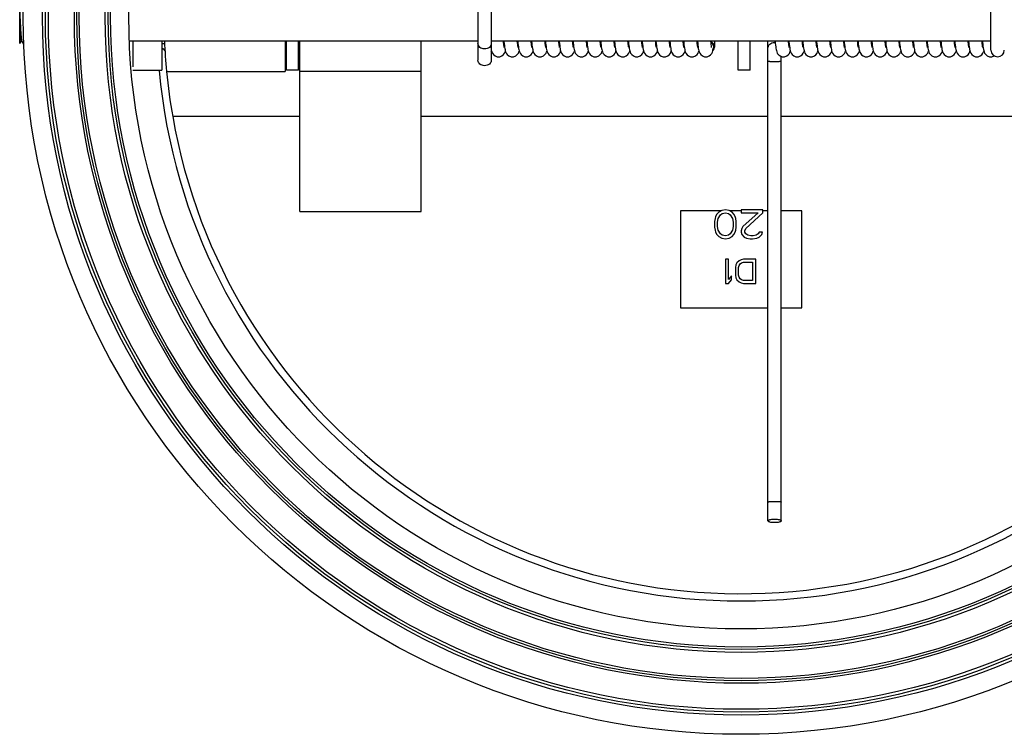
# Model space of a CAD drawing. Header units: millimetres. Extents: x -1098 to 1507, y -888 to 1291.
# Tile 3 of 6: x -190 to 216, y 699 to 994. Entities that reach past the tile are written whole.
import ezdxf

# ---------------------------------------------------------------- set-up
doc = ezdxf.new("R2010")
doc.units = ezdxf.units.MM
doc.header["$LTSCALE"] = 30.734
doc.layers.get('0').update_dxf_attribs({"linetype": 'CONTINUOUS'})
doc.layers.add('02___PRT_ALL_AXES', color=7, linetype='CONTINUOUS')

msp = doc.modelspace()

# ---------------------------------------------------------------- linework, layer by layer
at = {"color": 7, "linetype": 'Continuous'}
for p, q in [((210.19, 981.62), (210.19, 1013.3)), ((-1.36, 1009.08), (-1.36, 977.4)), ((4.14, 1009.08), (4.14, 977.4)), ((-190.34, 984.35), (-190.34, 1006.35)), ((-190.34, 984.35), (-190.31, 984.36)), ((-190.34, 984.35), (-190.34, 984.35)), ((-190.34, 984.35), (-190.34, 984.35)), ((-190.31, 984.36), (-189.65, 985.51)), ((-189.65, 985.5), (-189.65, 985.51)), ((-189.55, 985.52), (-189.52, 985.5)), ((-189.53, 985.51), (-189.53, 985.5)), ((-189.53, 985.51), (-188.72, 984.12)), ((-131.72, 984.35), (-130.58, 984.35)), ((66.58, 983.18), (66.68, 982.5)), ((72.25, 983.4), (72.3, 982.99)), ((77.84, 984.35), (77.93, 983.58)), ((77.93, 983.58), (78.02, 982.9)), ((96.14, 985.35), (96.14, 982.88)), ((118.19, 787.41), (118.19, 985.35)), ((127.08, 983.2), (127.18, 982.5)), ((138.41, 982.74), (138.41, 982.73)), ((166.99, 983.14), (167.08, 982.47)), ((206.88, 983.18), (206.98, 982.5)), ((-131.72, 982.57), (-131.22, 982.1)), ((-131.22, 982.1), (-130.42, 981.34)), ((4.14, 981.63), (4.2, 981.36)), ((123.69, 787.41), (123.69, 979.03)), ((98.94, 915.35), (82.16, 915.35)), ((82.16, 915.35), (82.16, 875.35)), ((97.16, 913.95), (96.66, 912.93)), ((97.91, 914.72), (97.16, 913.95)), ((97.66, 912.16), (98.66, 913.7)), ((99.16, 915.48), (97.91, 914.72)), ((98.66, 913.7), (99.41, 914.21)), ((100.66, 915.74), (99.16, 915.48)), ((99.41, 914.21), (100.66, 914.46)), ((102.16, 915.48), (100.66, 915.74)), ((100.66, 914.46), (101.91, 914.21)), ((101.91, 914.21), (102.66, 913.7)), ((103.41, 914.72), (102.16, 915.48)), ((107.16, 915.35), (102.38, 915.35)), ((102.66, 913.7), (103.66, 912.16)), ((104.16, 913.95), (103.41, 914.72)), ((104.66, 912.93), (104.16, 913.95)), ((116.16, 915.74), (107.16, 915.74)), ((107.16, 915.74), (107.16, 914.46)), ((107.16, 914.46), (114.16, 914.46)), ((114.16, 914.46), (107.91, 908.84)), ((109.16, 908.08), (116.16, 914.46)), ((116.16, 914.46), (116.16, 915.74)), ((118.19, 915.35), (116.16, 915.35)), ((132.16, 915.35), (123.69, 915.35)), ((132.16, 875.35), (132.16, 915.35)), ((96.41, 912.16), (96.16, 910.89)), ((96.16, 910.89), (96.16, 908.59)), ((96.66, 912.93), (96.41, 912.16)), ((97.41, 910.63), (97.66, 912.16)), ((97.41, 908.84), (97.41, 910.63)), ((103.66, 912.16), (103.91, 910.63)), ((103.91, 910.63), (103.91, 908.84)), ((104.91, 912.16), (104.66, 912.93)), ((105.16, 910.89), (104.91, 912.16)), ((105.16, 908.59), (105.16, 910.89)), ((96.16, 908.59), (96.41, 907.31)), ((96.41, 907.31), (96.66, 906.55)), ((96.66, 906.55), (97.16, 905.53)), ((97.16, 905.53), (97.91, 904.76)), ((97.66, 907.31), (97.41, 908.84)), ((98.66, 905.78), (97.66, 907.31)), ((99.41, 905.27), (98.66, 905.78)), ((102.66, 905.78), (101.91, 905.27)), ((103.66, 907.31), (102.66, 905.78)), ((103.41, 904.76), (104.16, 905.53)), ((103.91, 908.84), (103.66, 907.31)), ((104.16, 905.53), (104.66, 906.55)), ((104.66, 906.55), (104.91, 907.31)), ((104.91, 907.31), (105.16, 908.59)), ((107.41, 908.08), (107.16, 907.06)), ((107.16, 907.06), (107.16, 906.55)), ((107.16, 906.55), (107.41, 905.53)), ((107.91, 908.84), (107.41, 908.08)), ((107.41, 905.53), (108.41, 904.5)), ((108.66, 907.06), (109.16, 908.08)), ((108.66, 906.55), (108.66, 907.06)), ((109.16, 905.78), (108.66, 906.55)), ((109.91, 905.27), (109.16, 905.78)), ((114.16, 905.78), (113.41, 905.27)), ((114.66, 906.55), (114.16, 905.78)), ((115.91, 906.55), (114.66, 906.55)), ((114.66, 904.5), (115.66, 905.53)), ((115.66, 905.53), (115.91, 906.55)), ((97.91, 904.76), (99.16, 903.99)), ((99.16, 903.99), (100.66, 903.74)), ((100.66, 905.01), (99.41, 905.27)), ((101.91, 905.27), (100.66, 905.01)), ((100.66, 903.74), (102.16, 903.99)), ((102.16, 903.99), (103.41, 904.76)), ((108.41, 904.5), (109.41, 903.99)), ((109.41, 903.99), (110.91, 903.74)), ((111.16, 905.01), (109.91, 905.27)), ((110.91, 903.74), (111.91, 903.74)), ((112.16, 905.01), (111.16, 905.01)), ((111.91, 903.74), (113.66, 903.99)), ((113.41, 905.27), (112.16, 905.01)), ((113.66, 903.99), (114.66, 904.5)), ((101.91, 895.35), (100.66, 895.35)), ((100.66, 895.35), (100.66, 885.35)), ((101.91, 887.05), (101.91, 895.35)), ((105.45, 893.86), (105.04, 893.01)), ((106.29, 894.71), (105.45, 893.86)), ((107.12, 895.14), (106.29, 894.71)), ((106.29, 892.8), (106.7, 893.43)), ((106.7, 893.43), (107.33, 893.86)), ((108.16, 895.35), (107.12, 895.14)), ((107.33, 893.86), (108.16, 894.07)), ((113.16, 895.35), (108.16, 895.35)), ((108.16, 894.07), (111.91, 894.07)), ((111.91, 894.07), (111.91, 886.62)), ((113.16, 885.35), (113.16, 895.35)), ((105.04, 893.01), (104.83, 891.94)), ((104.83, 891.94), (104.83, 888.75)), ((106.08, 891.94), (106.29, 892.8)), ((106.08, 888.75), (106.08, 891.94)), ((100.66, 885.35), (101.91, 885.35)), ((103.16, 888.54), (101.91, 887.05)), ((101.91, 885.35), (103.16, 886.84)), ((103.16, 886.84), (103.16, 888.54)), ((104.83, 888.75), (105.04, 887.69)), ((105.04, 887.69), (105.45, 886.84)), ((105.45, 886.84), (106.29, 885.99)), ((106.29, 887.9), (106.08, 888.75)), ((106.7, 887.26), (106.29, 887.9)), ((106.29, 885.99), (107.12, 885.56)), ((107.33, 886.84), (106.7, 887.26)), ((107.12, 885.56), (108.16, 885.35)), ((108.16, 886.62), (107.33, 886.84)), ((111.91, 886.62), (108.16, 886.62)), ((108.16, 885.35), (113.16, 885.35)), ((82.16, 875.35), (118.19, 875.35)), ((123.69, 875.35), (132.16, 875.35))]:
    msp.add_line(p, q, dxfattribs=at)
for points in [[(-189.65, 985.51), (-189.58, 985.53), (-189.55, 985.52)], [(9.51, 982.73), (9.51, 982.72), (9.5, 982.76), (9.47, 982.93), (9.42, 983.22), (9.36, 983.6), (9.3, 984.08), (9.23, 984.66), (9.16, 985.33), (9.16, 985.35)], [(9.35, 985.35), (9.36, 985.15), (9.45, 984.3), (9.53, 983.54), (9.62, 982.88)], [(9.62, 982.88), (9.71, 982.3), (9.8, 981.8), (9.9, 981.35), (10.04, 980.89), (10.28, 980.36), (10.72, 979.75), (11.4, 979.22), (12.27, 978.9), (12.79, 978.85)], [(15.21, 982.73), (15.21, 982.72), (15.2, 982.78), (15.15, 983.03), (15.09, 983.41), (15.02, 983.92), (14.94, 984.54), (14.87, 985.27), (14.86, 985.35)], [(15.05, 985.35), (15.05, 985.31), (15.14, 984.41), (15.23, 983.61), (15.31, 982.92)], [(15.31, 982.92), (15.4, 982.33), (15.5, 981.81), (15.6, 981.35), (15.74, 980.9), (15.98, 980.36), (16.42, 979.76), (17.1, 979.22), (17.97, 978.9), (18.49, 978.85)], [(20.91, 982.72), (20.91, 982.72), (20.9, 982.77), (20.86, 982.96), (20.81, 983.27), (20.75, 983.67), (20.69, 984.16), (20.62, 984.75), (20.56, 985.35)], [(20.75, 985.35), (20.83, 984.47), (20.92, 983.65), (21.01, 982.94)], [(21.01, 982.94), (21.1, 982.33), (21.2, 981.81), (21.3, 981.35), (21.45, 980.89), (21.69, 980.36), (22.12, 979.75), (22.8, 979.22), (23.67, 978.9), (24.19, 978.85)], [(26.61, 982.72), (26.61, 982.72), (26.6, 982.78), (26.56, 982.97), (26.51, 983.27), (26.45, 983.67), (26.39, 984.15), (26.32, 984.71), (26.26, 985.35)], [(26.45, 985.35), (26.51, 984.64), (26.61, 983.79), (26.7, 983.06)], [(26.7, 983.06), (26.79, 982.42), (26.88, 981.87), (27, 981.38), (27.14, 980.9), (27.39, 980.35), (27.83, 979.75), (28.5, 979.22), (29.36, 978.9), (29.89, 978.85)], [(32.31, 982.72), (32.31, 982.72), (32.3, 982.77), (32.26, 982.96), (32.21, 983.26), (32.15, 983.65), (32.09, 984.13), (32.03, 984.7), (31.96, 985.34), (31.96, 985.35)], [(32.15, 985.35), (32.17, 985.1), (32.26, 984.24), (32.34, 983.48), (32.43, 982.83)], [(32.43, 982.83), (32.51, 982.26), (32.6, 981.77), (32.71, 981.33), (32.85, 980.88), (33.09, 980.35), (33.53, 979.75), (34.21, 979.21), (35.07, 978.9), (35.59, 978.85)], [(38.01, 982.72), (38.01, 982.72), (38, 982.77), (37.96, 982.95), (37.91, 983.25), (37.85, 983.64), (37.79, 984.12), (37.73, 984.68), (37.66, 985.32), (37.66, 985.35)], [(37.85, 985.35), (37.92, 984.6), (38.01, 983.76), (38.1, 983.04)], [(38.1, 983.04), (38.19, 982.42), (38.28, 981.87), (38.39, 981.39), (38.54, 980.91), (38.78, 980.37), (39.21, 979.76), (39.89, 979.23), (40.75, 978.9), (41.29, 978.85)], [(43.71, 982.72), (43.71, 982.72), (43.7, 982.78), (43.66, 982.98), (43.6, 983.29), (43.54, 983.71), (43.48, 984.23), (43.41, 984.83), (43.36, 985.35)], [(43.55, 985.35), (43.55, 985.33), (43.64, 984.43), (43.72, 983.64), (43.81, 982.95)], [(43.81, 982.95), (43.9, 982.35), (43.99, 981.84), (44.1, 981.38), (44.24, 980.92), (44.47, 980.38), (44.9, 979.77), (45.59, 979.23), (46.46, 978.9), (46.99, 978.85)], [(49.41, 982.72), (49.41, 982.72), (49.4, 982.78), (49.36, 982.99), (49.3, 983.33), (49.23, 983.79), (49.16, 984.36), (49.09, 985.03), (49.06, 985.35)], [(49.25, 985.35), (49.33, 984.45), (49.42, 983.63), (49.51, 982.93)], [(49.51, 982.93), (49.6, 982.33), (49.7, 981.81), (49.81, 981.34), (49.95, 980.88), (50.19, 980.34), (50.63, 979.74), (51.31, 979.21), (52.17, 978.9), (52.69, 978.85)], [(55.11, 982.72), (55.11, 982.72), (55.1, 982.77), (55.06, 982.95), (55.01, 983.24), (54.96, 983.62), (54.9, 984.09), (54.83, 984.63), (54.77, 985.26), (54.76, 985.35)], [(54.95, 985.35), (54.96, 985.15), (55.05, 984.26), (55.14, 983.49), (55.23, 982.83)], [(55.23, 982.83), (55.32, 982.25), (55.41, 981.75), (55.52, 981.3), (55.66, 980.84), (55.91, 980.31), (56.36, 979.71), (57.03, 979.2), (57.88, 978.9), (58.39, 978.85)], [(60.81, 982.73), (60.81, 982.72), (60.8, 982.76), (60.77, 982.92), (60.72, 983.2), (60.66, 983.57), (60.6, 984.05), (60.54, 984.61), (60.47, 985.27), (60.46, 985.35)], [(60.65, 985.35), (60.67, 985.07), (60.76, 984.23), (60.84, 983.48), (60.93, 982.83)], [(60.93, 982.83), (61.01, 982.26), (61.11, 981.77), (61.21, 981.33), (61.35, 980.87), (61.59, 980.34), (62.03, 979.74), (62.71, 979.21), (63.58, 978.9), (64.09, 978.85)], [(66.51, 982.74), (66.51, 982.72), (66.5, 982.76), (66.46, 982.98), (66.4, 983.34), (66.33, 983.81), (66.26, 984.39), (66.18, 985.08), (66.16, 985.35)], [(66.35, 985.35), (66.39, 984.88), (66.49, 983.97), (66.58, 983.18)], [(72.05, 983.66), (71.99, 984.14), (71.93, 984.7), (71.86, 985.34), (71.86, 985.35)], [(72.05, 985.35), (72.15, 984.3), (72.25, 983.4)], [(72.16, 982.97), (72.11, 983.26), (72.05, 983.66)], [(72.21, 982.72), (72.21, 982.72), (72.2, 982.77), (72.16, 982.97)], [(72.3, 982.99), (72.39, 982.44), (72.47, 981.96), (72.56, 981.54), (72.66, 981.13), (72.82, 980.69), (73.1, 980.17), (73.55, 979.62), (74.22, 979.15), (75.04, 978.89), (75.49, 978.85)], [(77.72, 983.88), (77.63, 984.66), (77.56, 985.35)], [(77.91, 982.72), (77.91, 982.72), (77.89, 982.81), (77.86, 982.98), (77.81, 983.24), (77.76, 983.61), (77.72, 983.88)], [(77.75, 985.35), (77.76, 985.24), (77.84, 984.35)], [(78.02, 982.9), (78.11, 982.31), (78.2, 981.79), (78.31, 981.31), (78.47, 980.83), (78.72, 980.29), (79.17, 979.7), (79.83, 979.2), (80.67, 978.9), (81.19, 978.85)], [(83.61, 982.72), (83.61, 982.72), (83.6, 982.78), (83.56, 982.97), (83.51, 983.27), (83.45, 983.68), (83.38, 984.18), (83.32, 984.77), (83.26, 985.35)], [(83.45, 985.35), (83.49, 984.85), (83.59, 983.9), (83.69, 983.11)], [(83.69, 983.11), (83.79, 982.44), (83.88, 981.87), (84, 981.37), (84.15, 980.88), (84.41, 980.32), (84.85, 979.72), (85.49, 979.22), (86.32, 978.91), (86.89, 978.85)], [(89.31, 982.72), (89.31, 982.72), (89.3, 982.77), (89.26, 982.96), (89.21, 983.26), (89.15, 983.66), (89.09, 984.16), (89.02, 984.75), (88.96, 985.35)], [(89.15, 985.35), (89.15, 985.33), (89.24, 984.43), (89.32, 983.64), (89.41, 982.94)], [(89.41, 982.94), (89.5, 982.34), (89.6, 981.82), (89.7, 981.35), (89.85, 980.89), (90.09, 980.34), (90.54, 979.74), (91.22, 979.21), (92.08, 978.9), (92.59, 978.85)], [(95.01, 982.72), (95.01, 982.72), (94.99, 982.8), (94.95, 983.04), (94.88, 983.42), (94.82, 983.93), (94.74, 984.54), (94.67, 985.27), (94.66, 985.35)], [(121.15, 985.35), (121.15, 985.3), (121.24, 984.44), (121.32, 983.66), (121.41, 982.98), (121.49, 982.38), (121.59, 981.87), (121.69, 981.4), (121.83, 980.94), (122.08, 980.36)], [(127.01, 982.73), (127.01, 982.72), (127, 982.76), (126.97, 982.94), (126.91, 983.24), (126.85, 983.64), (126.79, 984.15), (126.72, 984.76), (126.66, 985.35)], [(126.85, 985.35), (126.88, 984.98), (126.98, 984.02), (127.08, 983.2)], [(132.71, 982.73), (132.71, 982.72), (132.7, 982.76), (132.67, 982.93), (132.62, 983.22), (132.56, 983.62), (132.49, 984.13), (132.42, 984.74), (132.36, 985.35)], [(132.55, 985.35), (132.61, 984.67), (132.7, 983.81), (132.79, 983.08)], [(132.79, 983.08), (132.88, 982.44), (132.98, 981.9), (133.09, 981.42), (133.23, 980.95), (133.46, 980.41), (133.88, 979.79), (134.56, 979.24), (135.43, 978.91), (135.99, 978.85)], [(138.41, 982.73), (138.37, 982.9), (138.32, 983.17), (138.27, 983.55), (138.2, 984.02), (138.14, 984.59), (138.07, 985.25), (138.06, 985.35)], [(138.25, 985.35), (138.28, 984.98), (138.36, 984.17), (138.45, 983.44), (138.53, 982.8)], [(138.53, 982.8), (138.62, 982.25), (138.71, 981.77), (138.81, 981.32), (138.95, 980.87), (139.19, 980.34), (139.63, 979.74), (140.31, 979.21), (141.16, 978.9), (141.69, 978.85)], [(144.11, 982.72), (144.11, 982.72), (144.1, 982.8), (144.05, 983.04), (143.99, 983.41), (143.92, 983.91), (143.85, 984.52), (143.77, 985.24), (143.76, 985.35)], [(143.95, 985.35), (144.01, 984.68), (144.1, 983.81), (144.2, 983.06)], [(144.2, 983.06), (144.29, 982.42), (144.38, 981.88), (144.49, 981.4), (144.63, 980.93), (144.86, 980.4), (145.29, 979.78), (145.97, 979.24), (146.83, 978.91), (147.39, 978.85)], [(149.81, 982.72), (149.81, 982.72), (149.8, 982.77), (149.76, 982.95), (149.71, 983.23), (149.66, 983.61), (149.6, 984.07), (149.54, 984.61), (149.47, 985.22), (149.46, 985.35)], [(149.65, 985.35), (149.71, 984.7), (149.8, 983.83), (149.89, 983.08)], [(149.89, 983.08), (149.98, 982.45), (150.08, 981.89), (150.19, 981.4), (150.34, 980.9), (150.59, 980.36), (151.02, 979.75), (151.69, 979.23), (152.53, 978.91), (153.09, 978.85)], [(155.51, 982.72), (155.51, 982.72), (155.5, 982.77), (155.46, 982.95), (155.41, 983.25), (155.35, 983.64), (155.29, 984.13), (155.23, 984.7), (155.16, 985.35)], [(155.35, 985.35), (155.4, 984.83), (155.48, 984.04), (155.56, 983.33)], [(155.56, 983.33), (155.64, 982.71), (155.73, 982.18), (155.82, 981.71), (155.92, 981.28), (156.07, 980.83), (156.32, 980.3), (156.76, 979.71), (157.44, 979.2), (158.28, 978.9), (158.79, 978.85)], [(161.19, 982.78), (161.21, 982.74), (161.21, 982.74), (161.17, 982.92), (161.11, 983.24), (161.05, 983.7), (160.97, 984.27), (160.9, 984.95), (160.86, 985.35)], [(161.05, 985.35), (161.06, 985.19), (161.15, 984.32), (161.23, 983.55), (161.32, 982.88)], [(161.32, 982.88), (161.41, 982.31), (161.5, 981.81), (161.6, 981.37), (161.74, 980.91), (161.97, 980.38), (162.4, 979.77), (163.08, 979.23), (163.95, 978.9), (164.49, 978.85)], [(166.91, 982.72), (166.91, 982.72), (166.9, 982.77), (166.86, 982.96), (166.81, 983.26), (166.75, 983.66), (166.69, 984.14), (166.62, 984.71), (166.56, 985.35)], [(166.75, 985.35), (166.79, 984.85), (166.89, 983.93), (166.99, 983.14)], [(172.61, 982.72), (172.61, 982.72), (172.6, 982.78), (172.56, 982.96), (172.51, 983.25), (172.46, 983.63), (172.4, 984.1), (172.33, 984.65), (172.27, 985.28), (172.26, 985.35)], [(172.45, 985.35), (172.52, 984.54), (172.61, 983.72), (172.7, 983.01)], [(172.7, 983.01), (172.79, 982.4), (172.88, 981.88), (172.99, 981.41), (173.12, 980.95), (173.35, 980.42), (173.78, 979.8), (174.46, 979.24), (175.33, 978.91), (175.89, 978.85)], [(178.31, 982.72), (178.31, 982.72), (178.3, 982.78), (178.26, 982.97), (178.21, 983.27), (178.15, 983.67), (178.09, 984.17), (178.02, 984.76), (177.96, 985.35)], [(178.15, 985.35), (178.23, 984.48), (178.32, 983.67), (178.41, 982.96)], [(178.41, 982.96), (178.5, 982.36), (178.59, 981.84), (178.7, 981.38)], [(184.01, 982.72), (184.01, 982.72), (184, 982.76), (183.97, 982.92), (183.92, 983.19), (183.87, 983.54), (183.81, 983.97), (183.75, 984.48), (183.69, 985.06), (183.66, 985.35)], [(183.85, 985.35), (183.92, 984.57), (184.01, 983.73), (184.1, 983.01)], [(184.1, 983.01), (184.19, 982.39), (184.29, 981.86), (184.39, 981.39), (184.53, 980.93), (184.76, 980.4), (185.19, 979.78), (185.87, 979.24), (186.74, 978.9), (187.29, 978.85)], [(189.71, 982.72), (189.71, 982.72), (189.7, 982.78), (189.66, 982.98), (189.61, 983.29), (189.55, 983.7), (189.48, 984.2), (189.42, 984.79), (189.36, 985.35)], [(189.55, 985.35), (189.61, 984.67), (189.7, 983.81), (189.8, 983.06)], [(189.8, 983.06), (189.89, 982.43), (189.98, 981.88), (190.09, 981.41), (190.23, 980.94), (190.46, 980.41), (190.89, 979.79), (191.56, 979.24), (192.43, 978.91), (192.99, 978.85)], [(195.41, 982.72), (195.41, 982.72), (195.4, 982.77), (195.36, 982.96), (195.31, 983.26), (195.25, 983.66), (195.19, 984.15), (195.12, 984.71), (195.06, 985.35)], [(195.25, 985.35), (195.32, 984.61), (195.41, 983.76), (195.5, 983.03)], [(195.5, 983.03), (195.59, 982.41), (195.69, 981.87), (195.79, 981.39), (195.94, 980.91), (196.19, 980.35), (196.63, 979.75), (197.27, 979.24), (198.09, 978.91), (198.69, 978.85)], [(201.11, 982.72), (201.11, 982.72), (201.1, 982.78), (201.06, 982.97), (201.01, 983.27), (200.95, 983.67), (200.89, 984.16), (200.82, 984.73), (200.76, 985.35)], [(200.95, 985.35), (200.95, 985.31), (201.03, 984.45), (201.12, 983.67), (201.21, 982.99)], [(201.21, 982.99), (201.29, 982.39), (201.38, 981.87), (201.49, 981.41), (201.62, 980.95), (201.85, 980.42), (202.28, 979.8), (202.96, 979.24), (203.83, 978.91), (204.39, 978.85)], [(206.81, 982.72), (206.81, 982.72), (206.8, 982.78), (206.76, 982.98), (206.7, 983.29), (206.64, 983.72), (206.58, 984.23), (206.51, 984.85), (206.46, 985.35)], [(206.65, 985.35), (206.69, 984.92), (206.78, 983.98), (206.88, 983.18)], [(4.14, 980.91), (4.14, 980.92), (4.24, 981.24)], [(4.2, 981.36), (4.35, 980.88), (4.59, 980.34), (5.03, 979.74), (5.71, 979.21), (6.56, 978.9), (7.09, 978.85)], [(7.09, 978.85), (7.64, 978.9), (8.5, 979.23), (9.18, 979.78), (9.61, 980.39), (9.84, 980.92), (9.94, 981.24)], [(12.79, 978.85), (13.33, 978.9), (14.19, 979.23), (14.87, 979.77), (15.3, 980.38), (15.54, 980.91), (15.64, 981.24)], [(18.49, 978.85), (19.04, 978.91), (19.89, 979.23), (20.56, 979.76), (21, 980.37), (21.24, 980.91), (21.34, 981.24)], [(24.19, 978.85), (24.76, 978.91), (25.61, 979.24), (26.27, 979.76), (26.7, 980.37), (26.95, 980.93), (27.04, 981.24)], [(29.89, 978.85), (30.44, 978.9), (31.28, 979.22), (31.95, 979.75), (32.39, 980.35), (32.63, 980.9), (32.74, 981.24)], [(35.59, 978.85), (36.13, 978.9), (36.98, 979.22), (37.65, 979.75), (38.09, 980.35), (38.33, 980.89), (38.44, 981.24)], [(41.29, 978.85), (41.84, 978.9), (42.71, 979.24), (43.39, 979.79), (43.81, 980.4), (44.05, 980.93), (44.14, 981.24)], [(46.99, 978.85), (47.55, 978.91), (48.42, 979.24), (49.1, 979.8), (49.52, 980.42), (49.75, 980.95), (49.84, 981.24)], [(52.69, 978.85), (53.26, 978.91), (54.12, 979.24), (54.78, 979.78), (55.21, 980.4), (55.45, 980.95), (55.54, 981.24)], [(58.39, 978.85), (58.93, 978.9), (59.8, 979.23), (60.48, 979.78), (60.91, 980.39), (61.14, 980.92), (61.24, 981.24)], [(64.09, 978.85), (64.63, 978.9), (65.49, 979.23), (66.17, 979.77), (66.61, 980.38), (66.84, 980.91), (66.94, 981.24)], [(66.68, 982.5), (66.78, 981.92), (66.89, 981.41), (67.04, 980.9), (67.29, 980.35), (67.73, 979.74), (68.39, 979.22), (69.24, 978.9), (69.79, 978.85)], [(69.79, 978.85), (70.35, 978.91), (71.21, 979.24), (71.88, 979.78), (72.31, 980.4), (72.55, 980.94), (72.64, 981.24)], [(75.49, 978.85), (76.03, 978.9), (76.89, 979.23), (77.57, 979.76), (78, 980.37), (78.24, 980.91), (78.34, 981.24)], [(81.19, 978.85), (81.74, 978.9), (82.6, 979.23), (83.28, 979.78), (83.71, 980.39), (83.94, 980.92), (84.04, 981.24)], [(86.89, 978.85), (87.45, 978.91), (88.31, 979.24), (88.98, 979.78), (89.41, 980.4), (89.65, 980.93), (89.74, 981.24)], [(92.59, 978.85), (93.09, 978.9), (93.92, 979.19), (94.59, 979.69), (95.04, 980.27), (95.3, 980.8), (95.45, 981.25)], [(95.45, 981.25), (95.55, 981.69), (95.64, 982.16), (95.71, 982.55)], [(123.56, 979.05), (124.03, 978.91), (124.59, 978.85)], [(124.59, 978.85), (125.1, 978.9), (125.94, 979.2), (126.6, 979.7), (127.05, 980.28), (127.3, 980.82), (127.44, 981.24)], [(127.18, 982.5), (127.28, 981.92), (127.39, 981.41), (127.54, 980.91), (127.79, 980.35), (128.22, 979.75), (128.87, 979.23), (129.71, 978.91), (130.29, 978.85)], [(130.29, 978.85), (130.83, 978.9), (131.67, 979.22), (132.33, 979.73), (132.77, 980.32), (133.03, 980.88), (133.14, 981.24)], [(135.99, 978.85), (136.52, 978.9), (137.35, 979.21), (138.01, 979.7), (138.45, 980.29), (138.71, 980.84), (138.84, 981.24)], [(141.69, 978.85), (142.21, 978.9), (143.07, 979.22), (143.75, 979.75), (144.19, 980.36), (144.43, 980.89), (144.54, 981.24)], [(147.39, 978.85), (147.9, 978.9), (148.76, 979.21), (149.44, 979.74), (149.88, 980.34), (150.12, 980.87), (150.24, 981.24)], [(153.09, 978.85), (153.61, 978.9), (154.46, 979.21), (155.14, 979.74), (155.58, 980.34), (155.83, 980.88), (155.94, 981.23)], [(158.79, 978.85), (159.32, 978.9), (160.19, 979.22), (160.87, 979.76), (161.3, 980.37), (161.54, 980.91), (161.64, 981.24)], [(164.49, 978.85), (165.01, 978.9), (165.88, 979.22), (166.56, 979.76), (167, 980.37), (167.23, 980.9), (167.34, 981.24)], [(167.08, 982.47), (167.18, 981.91), (167.29, 981.41), (167.44, 980.9), (167.69, 980.35), (168.13, 979.74), (168.79, 979.23), (169.62, 978.91), (170.19, 978.85)], [(170.19, 978.85), (170.71, 978.9), (171.57, 979.21), (172.24, 979.74), (172.68, 980.34), (172.93, 980.88), (173.04, 981.24)], [(175.89, 978.85), (176.38, 978.89), (177.21, 979.18), (177.88, 979.68), (178.33, 980.26), (178.59, 980.79), (178.74, 981.23)], [(178.7, 981.38), (178.84, 980.92), (179.07, 980.39), (179.5, 979.77), (180.18, 979.23), (181.04, 978.9), (181.59, 978.85)], [(181.59, 978.85), (182.11, 978.9), (182.98, 979.22), (183.66, 979.75), (184.09, 980.36), (184.33, 980.89), (184.44, 981.24)], [(187.29, 978.85), (187.82, 978.9), (188.69, 979.23), (189.38, 979.78), (189.81, 980.39), (190.04, 980.92), (190.14, 981.24)], [(192.99, 978.85), (193.52, 978.9), (194.37, 979.22), (195.05, 979.75), (195.49, 980.35), (195.73, 980.89), (195.84, 981.24)], [(198.69, 978.85), (199.23, 978.9), (200.06, 979.21), (200.72, 979.72), (201.17, 980.32), (201.42, 980.87), (201.54, 981.24)], [(204.39, 978.85), (204.9, 978.9), (205.76, 979.21), (206.44, 979.73), (206.88, 980.34), (207.12, 980.87), (207.24, 981.24)], [(206.98, 982.5), (207.08, 981.92), (207.19, 981.42), (207.34, 980.91), (207.58, 980.36), (208.02, 979.75), (208.68, 979.23), (209.52, 978.91), (210.09, 978.85)], [(210.09, 978.85), (210.61, 978.9), (211.47, 979.22), (211.53, 979.27)]]:
    msp.add_lwpolyline(points, dxfattribs=at)
for radius in [296, 288.1, 286.88, 285.67, 274.94, 273.94, 272.94, 262.22, 261, 260, 252.5]:
    msp.add_circle((107.16, 995.35), radius, dxfattribs=at)
for centre, radius, start, end in [((120.94, 981.93), 2.86, 84.5893, 89.9913), ((212.94, 981.6), 2.75, 180, 360), ((107.16, 995.35), 241, 185.283, 354.7355), ((107.16, 995.35), 238, 185.4245, 189.963)]:
    msp.add_arc(centre, radius, start, end, dxfattribs=at)
for points, knots in [([(-190.34, 997.42), (-190.3, 996.74), (-190.24, 995.39), (-190.14, 993.39), (-190.04, 991.47), (-189.96, 989.96), (-189.89, 988.86), (-189.85, 988.13), (-189.8, 987.48), (-189.75, 986.91), (-189.7, 986.43), (-189.65, 986.05), (-189.61, 985.79), (-189.57, 985.64), (-189.56, 985.58), (-189.55, 985.55)], [0, 0, 0, 0, 0.170652, 0.341448, 0.505129, 0.654719, 0.722211, 0.783859, 0.839007, 0.887076, 0.927563, 0.960053, 0.984246, 0.993176, 1, 1, 1, 1]), ([(-190.34, 993.28), (-190.31, 992.74), (-190.26, 991.72), (-190.18, 990.24), (-190.11, 989.1), (-190.06, 988.26), (-190.02, 987.71), (-189.98, 987.21), (-189.94, 986.77), (-189.9, 986.39), (-189.86, 986.08), (-189.82, 985.83), (-189.78, 985.65), (-189.75, 985.54), (-189.72, 985.49), (-189.7, 985.47), (-189.69, 985.47)], [0, 0, 0, 0, 0.203162, 0.393052, 0.564308, 0.641406, 0.712075, 0.775823, 0.832197, 0.880813, 0.921341, 0.953526, 0.977208, 0.992399, 0.996991, 1, 1, 1, 1]), ([(-189.69, 985.47), (-189.68, 985.47), (-189.67, 985.48), (-189.66, 985.49), (-189.65, 985.5), (-189.65, 985.51)], [0, 0, 0, 0, 0.393599, 0.662022, 1, 1, 1, 1]), ([(-189.55, 985.55), (-189.54, 985.55), (-189.54, 985.53), (-189.53, 985.52), (-189.53, 985.51)], [0, 0, 0, 0, 0.281499, 1, 1, 1, 1]), ([(1.39, 982.09), (1.03, 982.09), (0.33, 982.2), (-0.57, 982.67), (-1.21, 983.4), (-1.36, 984.01), (-1.36, 984.3)], [0, 0, 0, 0, 0.274588, 0.535426, 0.775604, 1, 1, 1, 1]), ([(4.14, 984.3), (4.14, 984.01), (3.98, 983.4), (3.35, 982.67), (2.44, 982.2), (1.74, 982.09), (1.39, 982.09)], [0, 0, 0, 0, 0.224396, 0.464574, 0.725412, 1, 1, 1, 1]), ([(96.14, 982.88), (96.14, 983.1), (96.07, 983.56), (95.78, 984.18), (95.31, 984.71), (94.92, 984.97), (94.7, 985.07)], [0, 0, 0, 0, 0.242766, 0.489041, 0.741254, 1, 1, 1, 1]), ([(94.72, 984.82), (94.9, 984.68), (95.22, 984.38), (95.56, 983.81), (95.74, 983.19), (95.74, 982.76), (95.71, 982.55)], [0, 0, 0, 0, 0.25729, 0.508323, 0.755118, 1, 1, 1, 1]), ([(118.19, 982.14), (118.19, 982.48), (118.33, 983.18), (118.95, 984.06), (119.86, 984.65), (120.58, 984.78), (120.94, 984.78)], [0, 0, 0, 0, 0.245341, 0.493443, 0.745344, 1, 1, 1, 1]), ([(95.46, 981.25), (95.52, 981.31), (95.74, 981.56), (95.9, 981.85), (95.99, 982.08)], [0, 0, 0, 0, 0.253931, 1, 1, 1, 1]), ([(123.56, 979.05), (123.47, 979.08), (123.24, 979.2), (122.86, 979.44), (122.43, 979.83), (122.19, 980.17), (122.08, 980.36)], [0, 0, 0, 0, 0.146803, 0.378964, 0.677098, 1, 1, 1, 1]), ([(1.39, 975.19), (1.03, 975.19), (0.33, 975.3), (-0.57, 975.77), (-1.21, 976.5), (-1.36, 977.11), (-1.36, 977.4)], [0, 0, 0, 0, 0.274588, 0.535426, 0.775604, 1, 1, 1, 1]), ([(4.14, 977.4), (4.14, 977.11), (3.98, 976.5), (3.35, 975.77), (2.44, 975.3), (1.74, 975.19), (1.39, 975.19)], [0, 0, 0, 0, 0.224396, 0.464574, 0.725412, 1, 1, 1, 1]), ([(118.19, 977.1), (118.19, 977.09), (118.21, 977.07), (118.25, 977.06), (118.32, 977.05), (118.45, 977.03), (118.68, 977), (119.02, 976.98), (119.43, 976.96), (119.9, 976.94), (120.41, 976.94), (120.76, 976.94), (120.94, 976.94)], [0, 0, 0, 0, 0.007417, 0.02282, 0.047163, 0.080504, 0.173009, 0.297013, 0.447796, 0.61965, 0.806261, 1, 1, 1, 1]), ([(120.94, 976.94), (121.12, 976.94), (121.47, 976.94), (121.98, 976.94), (122.45, 976.96), (122.86, 976.98), (123.2, 977), (123.43, 977.03), (123.56, 977.05), (123.63, 977.06), (123.67, 977.07), (123.69, 977.09), (123.69, 977.1)], [0, 0, 0, 0, 0.193739, 0.38035, 0.552204, 0.702987, 0.826991, 0.919496, 0.952837, 0.97718, 0.992583, 1, 1, 1, 1]), ([(118.19, 795.17), (118.19, 795.2), (118.27, 795.25), (118.42, 795.29), (118.68, 795.34), (119.01, 795.37), (119.42, 795.41), (120.07, 795.44), (120.59, 795.45), (120.94, 795.45)], [0, 0, 0, 0, 0.02701, 0.085478, 0.177303, 0.300103, 0.44964, 0.620577, 1, 1, 1, 1]), ([(120.94, 795.45), (121.29, 795.45), (121.8, 795.44), (122.45, 795.41), (122.87, 795.37), (123.2, 795.34), (123.46, 795.29), (123.6, 795.25), (123.69, 795.2), (123.69, 795.17)], [0, 0, 0, 0, 0.379423, 0.55036, 0.699897, 0.822697, 0.914522, 0.97299, 1, 1, 1, 1]), ([(118.19, 787.41), (118.19, 787.52), (118.38, 787.7), (118.67, 787.83), (119.17, 787.99), (119.93, 788.11), (120.59, 788.14), (120.94, 788.14)], [0, 0, 0, 0, 0.118453, 0.214618, 0.336384, 0.643198, 1, 1, 1, 1]), ([(120.94, 788.14), (121.29, 788.14), (121.94, 788.11), (122.71, 787.99), (123.21, 787.83), (123.5, 787.7), (123.69, 787.52), (123.69, 787.41)], [0, 0, 0, 0, 0.356802, 0.663616, 0.785382, 0.881547, 1, 1, 1, 1]), ([(120.94, 786.67), (120.59, 786.67), (119.93, 786.71), (119.17, 786.83), (118.67, 786.99), (118.38, 787.12), (118.19, 787.29), (118.19, 787.41)], [0, 0, 0, 0, 0.356802, 0.663616, 0.785382, 0.881547, 1, 1, 1, 1]), ([(123.69, 787.41), (123.69, 787.29), (123.5, 787.12), (123.21, 786.99), (122.71, 786.83), (121.94, 786.71), (121.29, 786.67), (120.94, 786.67)], [0, 0, 0, 0, 0.118453, 0.214618, 0.336384, 0.643198, 1, 1, 1, 1])]:
    msp.add_open_spline(points, degree=3, knots=knots, dxfattribs=at)
msp.add_open_spline([(95.99, 982.08), (96.09, 982.33), (96.14, 982.61), (96.14, 982.88)], degree=3, dxfattribs=at)
at = {"layer": '02___PRT_ALL_AXES', "color": 7, "linetype": 'Continuous'}
for p, q in [((-1.36, 985.35), (-145.12, 985.35)), ((-143.72, 985.35), (-143.72, 974.75)), ((-131.72, 985.35), (-131.72, 973.35)), ((-80.84, 985.35), (-80.84, 972.85)), ((-80.3, 973.35), (-80.3, 985.35)), ((-75.3, 973.35), (-75.3, 985.35)), ((-74.84, 915.05), (-74.84, 985.35)), ((-24.84, 915.05), (-24.84, 985.35)), ((210.19, 985.35), (4.14, 985.35)), ((105.94, 973.35), (105.94, 985.35)), ((110.94, 973.35), (110.94, 985.35)), ((-143.72, 973.35), (-131.72, 973.35)), ((-129.78, 972.85), (-80.84, 972.85)), ((-75.3, 973.35), (-80.3, 973.35)), ((-24.84, 972.85), (-74.84, 972.85)), ((110.94, 973.35), (105.94, 973.35)), ((-74.84, 954.17), (-127.25, 954.17)), ((118.19, 954.17), (-24.84, 954.17)), ((295.16, 954.17), (123.69, 954.17)), ((-74.84, 915.05), (-24.84, 915.05))]:
    msp.add_line(p, q, dxfattribs=at)
for start, end in [(182.4163, 185.4247), (189.963, 357.5762)]:
    msp.add_arc((107.16, 995.35), 238, start, end, dxfattribs=at)

doc.saveas('drawing.dxf')
